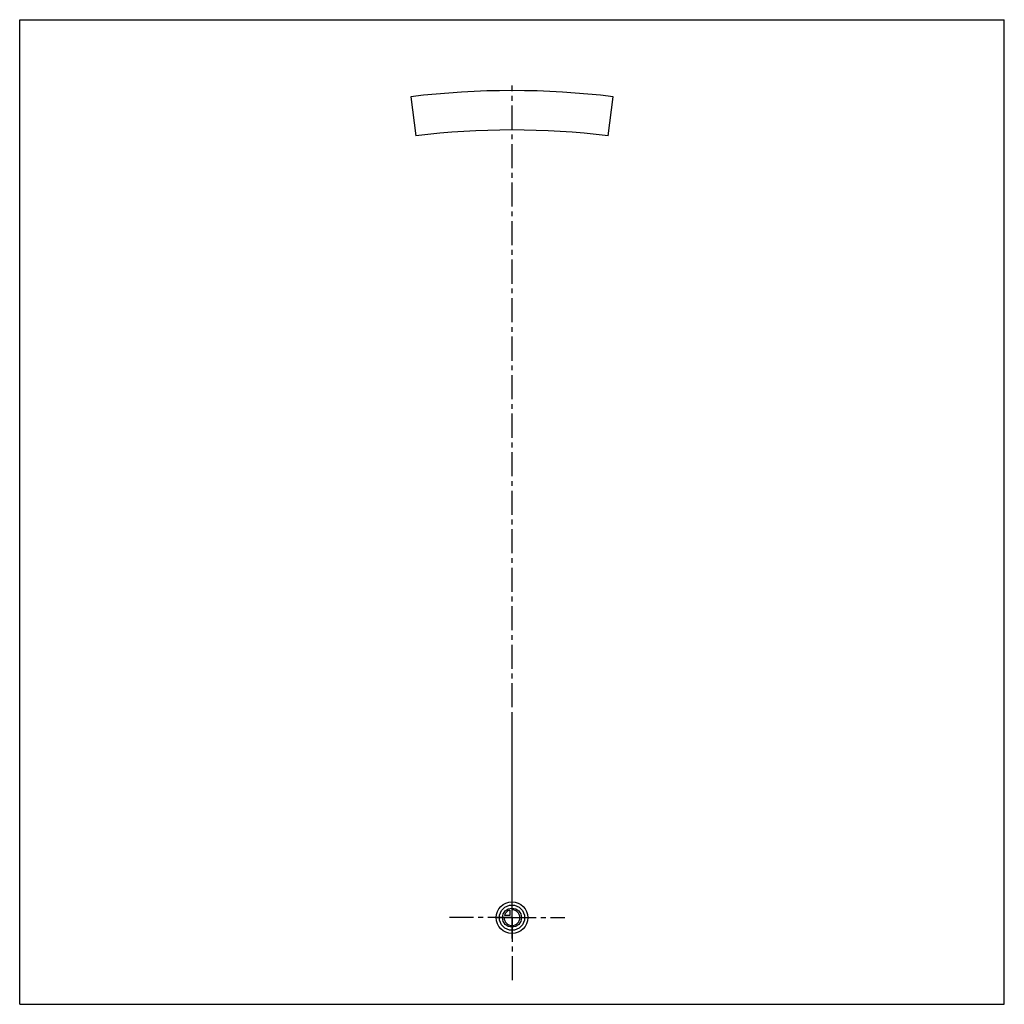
# Model space of a CAD drawing. Header units: millimetres. Extents: x 0 to 1000, y 0 to 1000.
import ezdxf

# ---------------------------------------------------------------- set-up
doc = ezdxf.new("R2010")
doc.units = ezdxf.units.MM
doc.header["$LTSCALE"] = 65.185185
doc.linetypes.add('CENTER', pattern=[0.6, 0.375, -0.075, 0.075, -0.075])
doc.layers.get('0').update_dxf_attribs({"linetype": 'CONTINUOUS'})
for name, color, linetype in [('ACHSEN_S', 7, 'CONTINUOUS'), ('KOERPER', 7, 'CONTINUOUS'), ('KURVEN', 7, 'CONTINUOUS')]:
    doc.layers.add(name, color=color, linetype=linetype)

msp = doc.modelspace()

# ---------------------------------------------------------------- linework, layer by layer
at = {"color": 7, "linetype": 'Continuous'}
for p, q in [((0, 0), (0, 1000)), ((0, 1000), (1000, 1000)), ((1000, 0), (1000, 1000)), ((0, 0), (1000, 0))]:
    msp.add_line(p, q, dxfattribs=at)
at = {"layer": 'ACHSEN_S', "color": 40, "linetype": 'CENTER'}
msp.add_line((500, 67), (500, 933), dxfattribs=at)
at = {"layer": 'KOERPER', "color": 7, "linetype": 'Continuous'}
for p, q in [((397.4, 921.7), (402.3, 882)), ((597.7, 882), (602.6, 921.7))]:
    msp.add_line(p, q, dxfattribs=at)
at = {"layer": 'KOERPER', "color": 40, "linetype": 'CENTER'}
for q in [(500, 293), (436.5, 88), (553.5, 88), (500, 22.8)]:
    msp.add_line((500, 88), q, dxfattribs=at)
at = {"layer": 'KOERPER', "color": 7, "linetype": 'Continuous'}
for radius in [840, 800]:
    msp.add_arc((500, 88), radius, 82.9834, 97.0166, dxfattribs=at)
at = {"layer": 'KURVEN', "color": 40, "linetype": 'Continuous'}
for p, q in [((500, 72), (500, 104)), ((497.8, 90.2), (492.3, 90.2)), ((497.8, 95.7), (497.8, 90.2)), ((484, 88), (516, 88))]:
    msp.add_line(p, q, dxfattribs=at)
for radius in [16, 12.8, 9.6]:
    msp.add_circle((500, 88), radius, dxfattribs=at)
for start, end in [(180, 90), (105.962, 164.038)]:
    msp.add_arc((500, 88), 8, start, end, dxfattribs=at)

doc.saveas('drawing.dxf')
